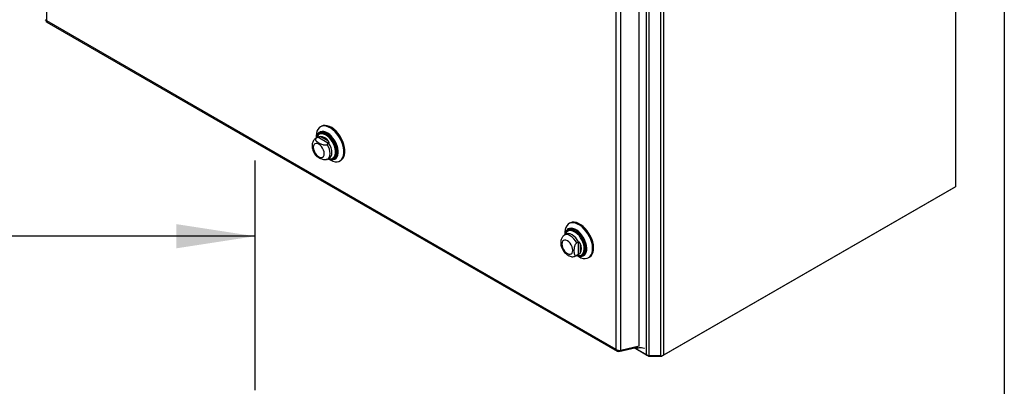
# Model space of a CAD drawing. Header units: inches. Extents: x 0.2 to 10.8, y 0.2 to 8.2.
# Tile 96 of 98: x 9.124 to 10.75, y 5.627 to 6.233. Entities that reach past the tile are written whole.
import ezdxf

# ---------------------------------------------------------------- set-up
doc = ezdxf.new("R2010")
doc.units = ezdxf.units.IN
doc.header["$MEASUREMENT"] = 0
for name, color, linetype in [('DIMENSIONS', 140, 'Continuous'), ('SLD-0', 179, 'Continuous'), ('TEXT', 140, 'Continuous')]:
    doc.layers.add(name, color=color, linetype=linetype)
doc.styles.add('SLDTEXTSTYLE0', font='TXT', dxfattribs={"width": 0.7})
doc.dimstyles.new('SLDDIMSTYLE2', dxfattribs={"dimtxt": 0.084961, "dimasz": 0.13, "dimexe": 0, "dimexo": 0.0625, "dimgap": 0.02124, "dimtad": 0, "dimtih": 1, "dimtoh": 1, "dimlfac": 12, "dimrnd": 1e-09, "dimzin": 4, "dimdsep": 46, "dimtxsty": 'SLDTEXTSTYLE0', "dimsah": 1, "dimcen": 0.09, "dimadec": 0, "dimazin": 1, "dimtfac": 1, "dimtofl": 0, "dimtmove": 0, "dimatfit": 3, "dimfxl": 0, "dimfrac": 2, "dimtolj": 1, "dimtzin": 12, "dimarcsym": 0})

# ---------------------------------------------------------------- blocks, each defined once
blk = doc.blocks.new('_D_20')
at = {"layer": 'DIMENSIONS'}
for p, q in [((7.5127, 5.6222), (7.5127, 6.0002)), ((9.5127, 5.6208), (9.5127, 6.0002)), ((7.5127, 5.8752), (8.2299, 5.8752)), ((8.345, 5.8752), (8.3165, 5.8752)), ((8.3165, 5.8752), (8.3165, 5.7402)), ((8.6682, 5.8752), (8.6967, 5.8752)), ((8.6967, 5.8752), (8.6967, 5.7402)), ((9.5127, 5.8752), (8.7833, 5.8752)), ((8.3165, 5.7402), (8.345, 5.7402)), ((8.6967, 5.7402), (8.6682, 5.7402))]:
    blk.add_line(p, q, dxfattribs=at)
for points in [[(7.5127, 5.8752), (7.6427, 5.8552), (7.6427, 5.8952)], [(9.5127, 5.8752), (9.3827, 5.8952), (9.3827, 5.8552)]]:
    blk.add_solid(points, dxfattribs=at)
at = {"layer": 'DIMENSIONS', "char_height": 0.08333, "attachment_point": 1, "style": 'SLDTEXTSTYLE0'}
for s, insert in [('24.00', (8.345, 6.0016)), ('609.6', (8.345, 5.8476))]:
    blk.add_mtext(s, dxfattribs=dict(at, insert=insert))

msp = doc.modelspace()

# ---------------------------------------------------------------- linework, layer by layer
at = {"layer": 'SLD-0', "linetype": 'Continuous', "lineweight": 25}
for p, q in [((10.6694237, 7.3381957), (10.6694237, 5.9570426)), ((9.1682289, 7.3032682), (9.1682289, 6.2314582)), ((10.1828058, 5.6776431), (10.1828058, 6.7985034)), ((10.187298, 6.8002579), (10.187298, 5.6787173)), ((10.1592706, 5.6787173), (10.1592706, 6.7942562)), ((10.1637629, 5.6776431), (10.1637629, 6.7933312)), ((10.1468005, 5.693584), (10.1468005, 6.7792614)), ((10.1084141, 6.7605108), (10.1084141, 5.6887009)), ((10.1165502, 5.6865924), (10.1165502, 6.7617974)), ((9.1682289, 6.2314582), (10.1084141, 5.6887009)), ((9.1687183, 6.2290267), (10.1105567, 5.685315)), ((9.6221796, 6.0568209), (9.620542, 6.0558756)), ((9.6159417, 6.0385124), (9.6129907, 6.0368089)), ((9.6138631, 6.0372302), (9.6130489, 6.036842)), ((9.6138258, 6.0410311), (9.6138258, 6.0372909)), ((9.6163194, 6.0386482), (9.6138631, 6.0372302)), ((9.6169055, 6.0389692), (9.6160361, 6.0385659)), ((9.6342582, 6.0282924), (9.6163194, 6.0386482)), ((9.6192634, 6.0444411), (9.6189085, 6.0442362)), ((9.6337585, 6.0323626), (9.6200943, 6.0402508)), ((9.6342582, 6.0282924), (9.6318018, 6.0268743)), ((9.6326742, 6.0027124), (9.6356251, 6.004416)), ((9.6335092, 6.0031945), (9.6367482, 6.0013241)), ((9.6420655, 6.0041228), (9.6424204, 6.0043277)), ((9.6529618, 5.9997168), (9.6545994, 6.0006621)), ((10.6664289, 5.9553131), (10.1843016, 5.6769869)), ((10.6694237, 5.9570426), (10.187298, 5.6787173)), ((10.6664289, 5.9553131), (10.6664289, 5.9553137)), ((10.0327105, 5.8969703), (10.0310729, 5.8960249)), ((10.0264725, 5.8786618), (10.0235216, 5.8769582)), ((10.0243567, 5.8811805), (10.0243567, 5.8774403)), ((10.0297943, 5.8845905), (10.0294394, 5.8843856)), ((10.046464, 5.8655408), (10.0440076, 5.8641227)), ((10.046464, 5.8655408), (10.046464, 5.8448257)), ((10.0497391, 5.8630728), (10.0497391, 5.8472938)), ((10.0432051, 5.8428618), (10.046156, 5.8445654)), ((10.0432067, 5.8428628), (10.0440076, 5.8434077)), ((10.046464, 5.8448257), (10.0440076, 5.8434077)), ((10.0440401, 5.8433439), (10.047279, 5.8414735)), ((10.0461644, 5.8445702), (10.047035, 5.8451728)), ((10.0525964, 5.8442722), (10.0529512, 5.844477)), ((10.0634927, 5.8398661), (10.0651302, 5.8408115)), ((10.1135963, 5.6848866), (10.14211, 5.6914769)), ((10.1468005, 5.693584), (10.1165502, 5.6865924)), ((10.1414112, 5.6923384), (10.1434224, 5.6911774)), ((10.1414456, 5.6918604), (10.1439786, 5.6903981)), ((10.1434224, 5.6911774), (10.1430317, 5.692713)), ((10.1434224, 5.6911774), (10.1434224, 5.6928033)), ((10.1442003, 5.6903202), (10.1442003, 5.6929831)), ((10.1135963, 5.6848866), (10.113834, 5.6865807)), ((10.1622671, 5.6769869), (10.1385803, 5.690661)), ((10.1592706, 5.6787173), (10.138581, 5.6906612)), ((10.1622671, 5.6777462), (10.1622671, 5.6769869)), ((10.1828058, 5.6776431), (10.1637629, 5.6776431)), ((10.1637629, 5.6776431), (10.1637629, 5.6766293)), ((10.1828058, 5.6766293), (10.1637629, 5.6766293)), ((10.1828058, 5.6776431), (10.1828058, 5.6766293)), ((10.1843016, 5.6777462), (10.1843016, 5.6769869))]:
    msp.add_line(p, q, dxfattribs=at)
at = {"layer": 'SLD-0', "linetype": 'Continuous', "lineweight": 25, "flags": 128}
for points in [[(9.6367482, 6.0013241), (9.637675, 6.0008105), (9.6413377, 5.9992096), (9.6448816, 5.9983492), (9.6482149, 5.9982513), (9.6512514, 5.9989187), (9.6539123, 6.000334), (9.6561288, 6.0024605), (9.6578434, 6.0052433), (9.6590118, 6.0086101), (9.6596036, 6.0124738), (9.6596036, 6.0167344), (9.6590118, 6.0212815), (9.6578434, 6.0259973), (9.6561288, 6.0307597), (9.6539123, 6.0354453), (9.6512514, 6.0399328), (9.6482149, 6.044106), (9.6448816, 6.0478568), (9.6413377, 6.051088), (9.637675, 6.053716), (9.6339884, 6.0556727), (9.6303734, 6.0569073), (9.6269236, 6.057388), (9.6237284, 6.0571023), (9.6208704, 6.0560576), (9.6184238, 6.0542809), (9.6164518, 6.0518183), (9.6150056, 6.0487336), (9.6141227, 6.0451065), (9.6138258, 6.0410311), (9.6138258, 6.0410311)], [(9.6545994, 6.0006621), (9.6555499, 6.0012793), (9.6577664, 6.0034059), (9.659481, 6.0061886), (9.6606494, 6.0095554), (9.6612412, 6.0134192), (9.6612412, 6.0176798), (9.6606494, 6.0222268), (9.659481, 6.0269426), (9.6577664, 6.031705), (9.6555499, 6.0363907), (9.652889, 6.0408782), (9.6498525, 6.0450514), (9.6465192, 6.0488022), (9.6429753, 6.0520334), (9.6393126, 6.0546614), (9.635626, 6.056618), (9.632011, 6.0578527), (9.6285612, 6.0583334), (9.6253659, 6.0580477), (9.622508, 6.057003), (9.6221796, 6.0568209)], [(9.6335848, 6.0032381), (9.6359648, 6.0023015), (9.6390525, 6.0016776), (9.6419114, 6.0018037), (9.6444497, 6.0026759), (9.6465858, 6.0042661), (9.648251, 6.0065231), (9.6493918, 6.0093746), (9.6499715, 6.0127288), (9.6499715, 6.0164778), (9.6493918, 6.0205013), (9.648251, 6.0246699), (9.6465858, 6.0288495), (9.6444497, 6.032906), (9.6419114, 6.0367088), (9.6390525, 6.0401358), (9.6359648, 6.0430768), (9.6327475, 6.0454373), (9.6295042, 6.0471415), (9.626339, 6.0481345), (9.6233536, 6.0483844), (9.6206441, 6.0478832), (9.6182975, 6.0466471), (9.6163892, 6.0447157), (9.6149805, 6.0421511), (9.6141168, 6.0390357), (9.6139013, 6.0373345)], [(9.6337473, 6.003332), (9.6358173, 6.0025366), (9.6388655, 6.0019206), (9.6416879, 6.0020452), (9.6441938, 6.0029062), (9.6463025, 6.004476), (9.6479464, 6.0067043), (9.6490726, 6.0095192), (9.6496449, 6.0128305), (9.6496449, 6.0165316), (9.6490726, 6.0205036), (9.6479464, 6.0246189), (9.6463025, 6.0287451), (9.6441938, 6.0327497), (9.6416879, 6.0365039), (9.6388655, 6.0398871), (9.6358173, 6.0427905), (9.6326412, 6.0451208), (9.6294394, 6.0468032), (9.6263146, 6.0477834), (9.6233675, 6.0480302), (9.6206926, 6.0475354), (9.6183759, 6.0463151), (9.616492, 6.0444084), (9.6151014, 6.0418766), (9.6142487, 6.0388011), (9.6140639, 6.0374284)], [(9.6367805, 6.0031051), (9.6378275, 6.0031404), (9.6403091, 6.0037484), (9.6424114, 6.0050809), (9.6440585, 6.0070896), (9.6451908, 6.0097019), (9.6457673, 6.0128235), (9.6457673, 6.0163415), (9.6451908, 6.0201288), (9.6440585, 6.0240485), (9.6424114, 6.0279588), (9.6403091, 6.0317186), (9.6378275, 6.0351919), (9.6350562, 6.0382531), (9.6320956, 6.0407916), (9.6290525, 6.0427158), (9.626037, 6.0439559), (9.623158, 6.0444673), (9.6205197, 6.0442314), (9.6182173, 6.0432567), (9.616334, 6.0415785), (9.614938, 6.0392575), (9.6143583, 6.0375983)], [(9.6376186, 6.0030398), (9.6386749, 6.0030761), (9.6412108, 6.0036974), (9.6433592, 6.005059), (9.6450423, 6.0071117), (9.6461994, 6.0097813), (9.6467886, 6.0129712), (9.6467886, 6.0165663), (9.6461994, 6.0204365), (9.6450423, 6.024442), (9.6433592, 6.028438), (9.6412108, 6.0322801), (9.6386749, 6.0358294), (9.635843, 6.0389577), (9.6328175, 6.0415518), (9.6297078, 6.0435181), (9.6266262, 6.0447854), (9.6236842, 6.0453079), (9.6209881, 6.0450669), (9.6186352, 6.0440709), (9.6167108, 6.0423559), (9.6152842, 6.0399841), (9.615029, 6.039345)], [(9.6367057, 6.0031069), (9.6395034, 6.0027615), (9.6422012, 6.0031331), (9.6445461, 6.0042479), (9.6464583, 6.006068), (9.6478726, 6.0085315), (9.648741, 6.0115544), (9.6490337, 6.0150339), (9.648741, 6.0188514), (9.6478726, 6.0228769), (9.6464583, 6.0269733), (9.6445461, 6.0310012), (9.6422012, 6.0348234), (9.6395034, 6.0383097), (9.6365447, 6.0413414), (9.6334257, 6.0438152), (9.6302526, 6.0456469), (9.6271336, 6.0467742), (9.6241749, 6.0471587), (9.6214771, 6.0467872), (9.6191322, 6.0456723), (9.61722, 6.0438522), (9.6158057, 6.0413887), (9.6153728, 6.0401833)], [(9.6424351, 6.0043362), (9.6437288, 6.0052724), (9.645412, 6.0073251), (9.6465691, 6.0099947), (9.6471582, 6.0131846), (9.6471582, 6.0167797), (9.6465691, 6.0206499), (9.645412, 6.0246554), (9.6437288, 6.0286514), (9.6415805, 6.0324935), (9.6390445, 6.0360428), (9.6362126, 6.0391711), (9.6331871, 6.0417652), (9.6300774, 6.0437315), (9.6269959, 6.0449988), (9.6240538, 6.0455213), (9.6213577, 6.0452802), (9.6192781, 6.0444496)], [(9.608913, 6.022124), (9.6092199, 6.019255), (9.6101197, 6.0162272), (9.611551, 6.0132468), (9.6134164, 6.0105171), (9.6155886, 6.0082241), (9.6179197, 6.006524), (9.6202508, 6.0055327), (9.6224231, 6.0053177), (9.6242884, 6.0058937), (9.6257197, 6.0072214), (9.6266195, 6.0092104), (9.6269264, 6.0117251), (9.6266195, 6.0145942), (9.6257197, 6.017622), (9.6242884, 6.0206024), (9.6224231, 6.023332), (9.6202508, 6.0256251), (9.6179197, 6.0273252), (9.6155886, 6.0283165), (9.6134164, 6.0285315), (9.611551, 6.0279555), (9.6101197, 6.0266277), (9.6092199, 6.0246387), (9.608913, 6.022124)], [(9.6326634, 6.0027062), (9.6338887, 6.0036129), (9.6354538, 6.0056966), (9.6364235, 6.0084439), (9.6367519, 6.0117251), (9.6364235, 6.0153855), (9.6354538, 6.0192523), (9.6338887, 6.0231431), (9.6318018, 6.0268743)], [(9.6355446, 6.0043703), (9.636785, 6.0052661), (9.6383795, 6.0073524), (9.6393679, 6.0101176), (9.6397028, 6.0134287), (9.6393679, 6.0171264), (9.6383795, 6.0210328), (9.636785, 6.02496), (9.6346612, 6.028719)], [(9.6340417, 6.0035019), (9.6350562, 6.0032787), (9.6367805, 6.0031051)], [(10.0472828, 5.8414713), (10.0509604, 5.8396911), (10.0545427, 5.8386427), (10.0579371, 5.8383532), (10.0610555, 5.8388301), (10.0638171, 5.8400611), (10.0661506, 5.8420143), (10.0679954, 5.8446391), (10.0693037, 5.8478675), (10.0700417, 5.851616), (10.0701903, 5.8557873), (10.0697456, 5.8602736), (10.0687191, 5.8649585), (10.0671374, 5.8697208), (10.0650415, 5.8744372), (10.0624856, 5.8789854), (10.059536, 5.8832477), (10.056269, 5.8871136), (10.0527694, 5.8904831), (10.0491276, 5.893269), (10.045438, 5.8953989), (10.0417962, 5.8968178), (10.0382965, 5.897489), (10.0350296, 5.8973949), (10.03208, 5.8965382), (10.0295241, 5.8949409), (10.0274282, 5.8926445), (10.0258465, 5.8897083), (10.02482, 5.8862086), (10.0243753, 5.8822358), (10.0243567, 5.8811805)], [(10.0441157, 5.8433875), (10.0456995, 5.8427223), (10.0488291, 5.841913), (10.0517542, 5.841851), (10.0543808, 5.8425384), (10.0566244, 5.843953), (10.0584129, 5.8460494), (10.0596889, 5.8487601), (10.0604114, 5.8519981), (10.060557, 5.8556593), (10.0601212, 5.859626), (10.059118, 5.8637708), (10.0575795, 5.8679603), (10.0555553, 5.87206), (10.0531103, 5.8759381), (10.0503233, 5.8794699), (10.0472837, 5.882542), (10.0440893, 5.8850555), (10.0408427, 5.8869297), (10.0376482, 5.8881044), (10.0346086, 5.8885418), (10.0318216, 5.8882279), (10.0293767, 5.8871726), (10.0273524, 5.88541), (10.025814, 5.8829968), (10.0248107, 5.8800104), (10.0244322, 5.8774839)], [(10.0442782, 5.8434813), (10.0455622, 5.8429539), (10.0486518, 5.842155), (10.0515395, 5.8420938), (10.0541325, 5.8427724), (10.0563474, 5.8441689), (10.0581131, 5.8462384), (10.0593728, 5.8489145), (10.060086, 5.8521111), (10.0602297, 5.8557255), (10.0597995, 5.8596415), (10.0588091, 5.8637332), (10.0572903, 5.8678692), (10.055292, 5.8719165), (10.0528783, 5.875745), (10.0501269, 5.8792316), (10.0471262, 5.8822644), (10.0439726, 5.8847458), (10.0407675, 5.886596), (10.0376139, 5.8877557), (10.0346132, 5.8881875), (10.0318618, 5.8878775), (10.0294481, 5.8868358), (10.0274498, 5.8850958), (10.025931, 5.8827134), (10.0249406, 5.8797651), (10.0245948, 5.8775777)], [(10.0478438, 5.8431268), (10.0485814, 5.8430089), (10.0514218, 5.8430024), (10.053954, 5.8437487), (10.0560916, 5.8452225), (10.057762, 5.8473735), (10.0589082, 5.8501284), (10.0594913, 5.8533936), (10.0594913, 5.8570577), (10.0589082, 5.8609959), (10.057762, 5.8650743), (10.0560916, 5.8691539), (10.053954, 5.8730957), (10.0514218, 5.8767656), (10.0485814, 5.8800386), (10.0455295, 5.8828031), (10.04237, 5.8849652), (10.0392105, 5.886451), (10.0361586, 5.8872101), (10.0333183, 5.8872166), (10.0307861, 5.8864703), (10.0286485, 5.8849965), (10.0269781, 5.8828455), (10.0259783, 5.8805685)], [(10.0651302, 5.8408115), (10.0654547, 5.8410065), (10.0677882, 5.8429597), (10.069633, 5.8455845), (10.0709413, 5.8488129), (10.0716793, 5.8525613), (10.0718279, 5.8567327), (10.0713831, 5.8612189), (10.0703566, 5.8659039), (10.0687749, 5.8706662), (10.066679, 5.8753825), (10.0641232, 5.8799307), (10.0611736, 5.884193), (10.0579066, 5.888059), (10.0544069, 5.8914285), (10.0507651, 5.8942143), (10.0470756, 5.8963443), (10.0434338, 5.8977632), (10.0399341, 5.8984343), (10.0366671, 5.8983403), (10.0337175, 5.8974835), (10.0327105, 5.8969703)], [(10.0440076, 5.8641227), (10.0418197, 5.8677956), (10.0392328, 5.8710964), (10.036369, 5.8738693), (10.0333633, 5.8759837), (10.0303577, 5.8773396), (10.0274939, 5.8778731), (10.024907, 5.8775591), (10.0235182, 5.8769562)], [(10.047035, 5.8656764), (10.0448415, 5.8693952), (10.0422378, 5.8727395), (10.039349, 5.8755486), (10.0363143, 5.8776872), (10.0332795, 5.8790525), (10.0303908, 5.8795787), (10.027787, 5.8792405), (10.0264822, 5.8786673)], [(10.0445726, 5.8436513), (10.0463018, 5.8433233), (10.0490096, 5.8433722), (10.0514044, 5.8441644), (10.0533994, 5.8456714), (10.0549227, 5.8478388), (10.0559191, 5.8505881), (10.0563526, 5.85382), (10.0562077, 5.8574177), (10.0554894, 5.8612512), (10.0542239, 5.8651819), (10.0524567, 5.8690677), (10.0502518, 5.8727683), (10.0476889, 5.8761498), (10.0448606, 5.87909), (10.0418692, 5.8814828), (10.0388227, 5.8832415), (10.0358312, 5.8843026), (10.0330029, 5.8846279), (10.03044, 5.8842054), (10.0282351, 5.8830506), (10.0269248, 5.8818001)], [(10.0473185, 5.8432372), (10.0498713, 5.8433097), (10.0523184, 5.8441193), (10.0543572, 5.8456593), (10.0559138, 5.8478741), (10.056932, 5.8506836), (10.0573751, 5.8539863), (10.057227, 5.8576628), (10.056493, 5.8615802), (10.0551997, 5.865597), (10.0533939, 5.8695679), (10.0511407, 5.8733495), (10.0485217, 5.876805), (10.0456315, 5.8798097), (10.0425745, 5.8822548), (10.0394612, 5.884052), (10.0364043, 5.8851364), (10.033514, 5.8854688), (10.030895, 5.8850371), (10.0286419, 5.8838569), (10.0273278, 5.8826087)], [(10.052966, 5.8444856), (10.0547268, 5.8458727), (10.0562834, 5.8480875), (10.0573017, 5.850897), (10.0577447, 5.8541996), (10.0575966, 5.8578761), (10.0568626, 5.8617936), (10.0555693, 5.8658103), (10.0537635, 5.8697813), (10.0515103, 5.8735629), (10.0488913, 5.8770184), (10.0460011, 5.8800231), (10.0429441, 5.8824682), (10.0398309, 5.8842654), (10.0367739, 5.8853498), (10.0338837, 5.8856822), (10.0312646, 5.8852505), (10.029809, 5.884599)], [(10.0284506, 5.8466734), (10.0307817, 5.8456821), (10.032954, 5.8454671), (10.0348193, 5.8460431), (10.0362506, 5.8473708), (10.0371504, 5.8493598), (10.0374573, 5.8518745), (10.0371504, 5.8547436), (10.0362506, 5.8577714), (10.0348193, 5.8607517), (10.032954, 5.8634814), (10.0307817, 5.8657744), (10.0284506, 5.8674746), (10.0261195, 5.8684659), (10.0239473, 5.8686809), (10.0220819, 5.8681049), (10.0206506, 5.8667771), (10.0197508, 5.8647881), (10.0194439, 5.8622734), (10.0197508, 5.8594044), (10.0206506, 5.8563765), (10.0220819, 5.8533962), (10.0239473, 5.8506665), (10.0261195, 5.8483735), (10.0284506, 5.8466734)]]:
    msp.add_lwpolyline(points, dxfattribs=at)
at = {"layer": 'SLD-0', "linetype": 'Continuous', "lineweight": 25}
for centre, radius, start, end in [((9.6187404, 6.0221265), 0.0181748, 34.2774944, 85.7278821), ((10.0351789, 5.8751164), 0.0106209, 141.001653, 165.6557835), ((10.0333614, 5.8551833), 0.018179, 334.2788834, 25.7211166), ((10.1635798, 5.686808), 0.0091667, 241.9597609, 271.1440967), ((10.1637019, 5.6796809), 0.0030522, 241.9597609, 271.1440967), ((10.1829888, 5.686808), 0.0091667, 268.8559033, 298.0402391), ((10.1828667, 5.6796809), 0.0030522, 268.8559033, 298.0402391)]:
    msp.add_arc(centre, radius, start, end, dxfattribs=at)
msp.add_ellipse((10.1439786, 5.6910774), major_axis=(-0.000416, 0.0007204), ratio=0.577334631, start_param=1.116970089, end_param=2.742608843, dxfattribs=at)
for points, knots in [([(9.1682289, 6.2314582), (9.1677711, 6.2316486), (9.1668554, 6.2320295), (9.1663116, 6.2326722), (9.1664189, 6.2330234), (9.1664403, 6.2330934)], [0, 0, 0, 0, 0.444633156, 0.889266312, 1, 1, 1, 1]), ([(9.1687512, 6.229091), (9.1686798, 6.2291075), (9.1683219, 6.2291904), (9.1680371, 6.2299828), (9.168165, 6.2309664), (9.1682289, 6.2314582)], [0, 0, 0, 0, 0.110825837, 0.555412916, 1, 1, 1, 1]), ([(9.6131319, 6.036789), (9.6128363, 6.0366504), (9.6116823, 6.0361093), (9.6100833, 6.0345276), (9.6084655, 6.0322348), (9.60741, 6.0295694), (9.6069363, 6.027108), (9.6068934, 6.0255259), (9.6068781, 6.0249601)], [0, 0, 0, 0, 0.069744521, 0.272252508, 0.470328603, 0.671516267, 0.882534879, 1, 1, 1, 1]), ([(9.6138631, 6.0372302), (9.613626, 6.0370933), (9.6134203, 6.0369441), (9.613067, 6.0366228), (9.6129183, 6.0364485), (9.6126864, 6.036089), (9.6126026, 6.0359045), (9.6124921, 6.0355269), (9.6124659, 6.0353333), (9.6124653, 6.0347612), (9.6125666, 6.0343805), (9.6129128, 6.0336418), (9.6131539, 6.0332888), (9.6137301, 6.0326054), (9.614068, 6.0322735), (9.6147951, 6.0316403), (9.6151855, 6.0313372), (9.6164099, 6.0304549), (9.6172941, 6.0299011), (9.6191439, 6.0288345), (9.620114, 6.0283196), (9.6221675, 6.0273751), (9.6232611, 6.0269423), (9.6250272, 6.0264523), (9.6256426, 6.0263146), (9.6269166, 6.0261205), (9.6275679, 6.026065), (9.6288904, 6.0260706), (9.6295332, 6.026131), (9.6304618, 6.0263326), (9.6307593, 6.0264179), (9.63131, 6.0266205), (9.6315663, 6.0267384), (9.6318018, 6.0268743)], [0, 0, 0, 0, 0.03125, 0.03125, 0.0625, 0.0625, 0.09375, 0.09375, 0.125, 0.125, 0.1875, 0.1875, 0.25, 0.25, 0.3125, 0.3125, 0.375, 0.375, 0.5, 0.5, 0.625, 0.625, 0.75, 0.75, 0.8125, 0.8125, 0.875, 0.875, 0.9375, 0.9375, 0.96875, 0.96875, 1, 1, 1, 1]), ([(9.6199006, 6.0460523), (9.6197144, 6.0459553), (9.6187286, 6.0454419), (9.6173691, 6.0439936), (9.6164968, 6.0424535), (9.6160842, 6.0417251)], [0, 0, 0, 0, 0.1092790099, 0.5787139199, 1, 1, 1, 1]), ([(9.6169055, 6.0389692), (9.6172161, 6.0391314), (9.6175244, 6.0393072), (9.6181172, 6.0396279), (9.6184009, 6.0397716), (9.6189287, 6.0399975), (9.619178, 6.040083), (9.6196528, 6.0402024), (9.619877, 6.0402366), (9.6200943, 6.0402508)], [0, 0, 0, 0, 0.25, 0.25, 0.5, 0.5, 0.75, 0.75, 1, 1, 1, 1]), ([(9.6346612, 6.028719), (9.6347999, 6.0289805), (9.6348759, 6.0292904), (9.6349014, 6.0299386), (9.6348503, 6.0302756), (9.6346575, 6.0309174), (9.6345156, 6.0312288), (9.6341741, 6.0318195), (9.6339758, 6.0320975), (9.6337585, 6.0323626)], [0, 0, 0, 0, 0.25, 0.25, 0.5, 0.5, 0.75, 0.75, 1, 1, 1, 1]), ([(9.6068781, 6.0249601), (9.6068997, 6.0242797), (9.6069584, 6.0224359), (9.6075535, 6.0193608), (9.6087546, 6.0158134), (9.6104824, 6.0124217), (9.6121413, 6.0098384), (9.6133182, 6.0085757), (9.6136514, 6.0082183)], [0, 0, 0, 0, 0.11742855, 0.318205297, 0.519054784, 0.719548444, 0.920610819, 1, 1, 1, 1]), ([(9.6310593, 6.0019986), (9.6308496, 6.001907), (9.6301914, 6.0016195), (9.628591, 6.001442), (9.6261334, 6.0015546), (9.6229775, 6.0023921), (9.6196658, 6.0039117), (9.616725, 6.0056681), (9.6145682, 6.0070913), (9.6138859, 6.0079779), (9.6136804, 6.0082449)], [0, 0, 0, 0, 0.035030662, 0.109963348, 0.210585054, 0.363124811, 0.566435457, 0.775260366, 0.932325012, 1, 1, 1, 1]), ([(9.6310478, 6.0020279), (9.6315043, 6.0021556), (9.6320762, 6.0023155), (9.6325448, 6.0026674), (9.6326394, 6.0027384)], [0, 0, 0, 0, 0.7981481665, 1, 1, 1, 1]), ([(9.6374861, 6.0030057), (9.6374979, 6.0030028), (9.6385665, 6.0027355), (9.6405972, 6.0029035), (9.6430225, 6.0033515), (9.6442115, 6.0041107), (9.6445894, 6.0043519)], [0, 0, 0, 0, 0.004606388, 0.417710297, 0.814951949, 1, 1, 1, 1]), ([(10.0304227, 5.8861863), (10.0298825, 5.8858234), (10.0285943, 5.8849581), (10.0270704, 5.8829978), (10.0263469, 5.8812856), (10.0259942, 5.8804508)], [0, 0, 0, 0, 0.270203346, 0.644222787, 1, 1, 1, 1]), ([(10.0188035, 5.8577032), (10.0187225, 5.8578719), (10.0182138, 5.8589314), (10.018112, 5.8616843), (10.0180632, 5.8651024), (10.0183837, 5.8684627), (10.0190457, 5.8712849), (10.0201317, 5.8736602), (10.0211525, 5.8751988), (10.0218794, 5.8757439), (10.0220917, 5.8759031)], [0, 0, 0, 0, 0.038457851, 0.241553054, 0.450156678, 0.607054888, 0.764903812, 0.861828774, 0.959634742, 1, 1, 1, 1]), ([(10.0235537, 5.8768876), (10.0233099, 5.8767831), (10.022761, 5.8765477), (10.0223402, 5.8761224), (10.0221062, 5.8758859)], [0, 0, 0, 0, 0.443995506, 1, 1, 1, 1]), ([(10.0187805, 5.8576967), (10.0188903, 5.8573287), (10.0193523, 5.85578), (10.0206925, 5.8531388), (10.0227371, 5.8499136), (10.0252199, 5.8470314), (10.027643, 5.8448925), (10.0292752, 5.8438754), (10.0298898, 5.8434924)], [0, 0, 0, 0, 0.062611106, 0.263506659, 0.464694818, 0.667844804, 0.874912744, 1, 1, 1, 1]), ([(10.0440076, 5.8641227), (10.0437706, 5.8639859), (10.0435385, 5.8638214), (10.0430835, 5.8634414), (10.0428582, 5.8632229), (10.0424309, 5.8627505), (10.0422292, 5.8624979), (10.0418469, 5.8619634), (10.0416662, 5.8616806), (10.0411703, 5.8608224), (10.0408913, 5.8602221), (10.0404245, 5.8590139), (10.0402393, 5.8584148), (10.0399355, 5.8572232), (10.039817, 5.8566277), (10.0396321, 5.8554678), (10.0395648, 5.8549005), (10.0394129, 5.8532234), (10.0393753, 5.8521373), (10.0393764, 5.8500032), (10.0394155, 5.8489506), (10.0396242, 5.8469408), (10.0397961, 5.8459756), (10.0402548, 5.8447307), (10.0404431, 5.8443464), (10.0409121, 5.8436874), (10.0411896, 5.843416), (10.0418557, 5.8430426), (10.0422294, 5.8429476), (10.0428684, 5.842982), (10.043091, 5.843024), (10.0435418, 5.8431689), (10.0437721, 5.8432717), (10.0440076, 5.8434077)], [0, 0, 0, 0, 0.03125, 0.03125, 0.0625, 0.0625, 0.09375, 0.09375, 0.125, 0.125, 0.1875, 0.1875, 0.25, 0.25, 0.3125, 0.3125, 0.375, 0.375, 0.5, 0.5, 0.625, 0.625, 0.75, 0.75, 0.8125, 0.8125, 0.875, 0.875, 0.9375, 0.9375, 0.96875, 0.96875, 1, 1, 1, 1]), ([(10.0497391, 5.8630728), (10.0496184, 5.8633932), (10.0494771, 5.8637026), (10.0491396, 5.8642892), (10.0489404, 5.8645699), (10.048479, 5.8650608), (10.048213, 5.8652733), (10.0476405, 5.8655753), (10.047331, 5.8656658), (10.047035, 5.8656764)], [0, 0, 0, 0, 0.25, 0.25, 0.5, 0.5, 0.75, 0.75, 1, 1, 1, 1]), ([(10.0298898, 5.8434924), (10.0304989, 5.8431669), (10.0320373, 5.8423447), (10.0345974, 5.8415379), (10.0375066, 5.8412168), (10.0402646, 5.8416073), (10.0422083, 5.8421964), (10.0430618, 5.842817), (10.0431818, 5.8429043)], [0, 0, 0, 0, 0.144621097, 0.365225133, 0.573040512, 0.772395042, 0.967976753, 1, 1, 1, 1]), ([(10.0497391, 5.8472938), (10.0496184, 5.8471128), (10.0494771, 5.8469364), (10.0491396, 5.8465877), (10.0489404, 5.8464134), (10.048479, 5.8460675), (10.048213, 5.8458938), (10.0476405, 5.8455417), (10.047331, 5.8453607), (10.047035, 5.8451728)], [0, 0, 0, 0, 0.25, 0.25, 0.5, 0.5, 0.75, 0.75, 1, 1, 1, 1]), ([(10.0473984, 5.8433288), (10.0481386, 5.8431986), (10.0498091, 5.8429047), (10.0523191, 5.8431695), (10.0539182, 5.8438628), (10.054707, 5.8442047)], [0, 0, 0, 0, 0.287368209, 0.648483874, 1, 1, 1, 1]), ([(10.1556869, 5.6896321), (10.1556106, 5.6896614), (10.1540315, 5.6902692), (10.1512652, 5.6910441), (10.1485629, 5.690968), (10.1472042, 5.6906051), (10.1460695, 5.6904843), (10.1449908, 5.6903896), (10.1442003, 5.6903202)], [0, 0, 0, 0, 0.0198724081, 0.4112126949, 0.702569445, 0.7126362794, 0.7894300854, 1, 1, 1, 1]), ([(10.1084141, 5.6887009), (10.1089368, 5.6882576), (10.1095515, 5.6878677), (10.1108914, 5.6872241), (10.1116162, 5.6869705), (10.113089, 5.6866132), (10.1138366, 5.6865095), (10.1152646, 5.6864475), (10.1159447, 5.6864891), (10.1165502, 5.6865924)], [0, 0, 0, 0, 0.25, 0.25, 0.5, 0.5, 0.75, 0.75, 1, 1, 1, 1]), ([(10.1135963, 5.6848866), (10.112959, 5.6847649), (10.1123379, 5.6847574), (10.1111876, 5.6849798), (10.1106586, 5.6852097), (10.1097416, 5.685888), (10.1093538, 5.6863362), (10.1087513, 5.6874056), (10.1085366, 5.6880265), (10.1084141, 5.6887009)], [0, 0, 0, 0, 0.25, 0.25, 0.5, 0.5, 0.75, 0.75, 1, 1, 1, 1])]:
    msp.add_open_spline(points, degree=3, knots=knots, dxfattribs=at)
for points in [[(9.6163194, 6.0386482), (9.6164919, 6.0387478), (9.6166921, 6.0388577), (9.6169055, 6.0389692)], [(9.6342582, 6.0282924), (9.6344307, 6.028392), (9.6345659, 6.0285393), (9.6346612, 6.028719)], [(10.047035, 5.8656764), (10.0468319, 5.8656837), (10.0466364, 5.8656403), (10.046464, 5.8655408)], [(10.047035, 5.8451728), (10.0468319, 5.8450439), (10.0466364, 5.8449253), (10.046464, 5.8448257)]]:
    msp.add_open_spline(points, degree=3, dxfattribs=at)
at = {"layer": 'TEXT'}
msp.add_line((10.75, 8.25), (10.75, 0.25), dxfattribs=at)

# ---------------------------------------------------------------- dimensions: what is measured, and where the dimension line sits
at = {"layer": 'DIMENSIONS'}
dim = msp.add_linear_dim(base=(9.5127472, 5.8751919), p1=(7.5127472, 5.57221), p2=(9.5127472, 5.570811), dimstyle='SLDDIMSTYLE2', dxfattribs=at)
dim.commit()
dim.dimension.update_dxf_attribs({"geometry": '_D_20', "text_midpoint": (8.5066066, 5.8751919), "dimtype": 160})

doc.saveas('drawing.dxf')
